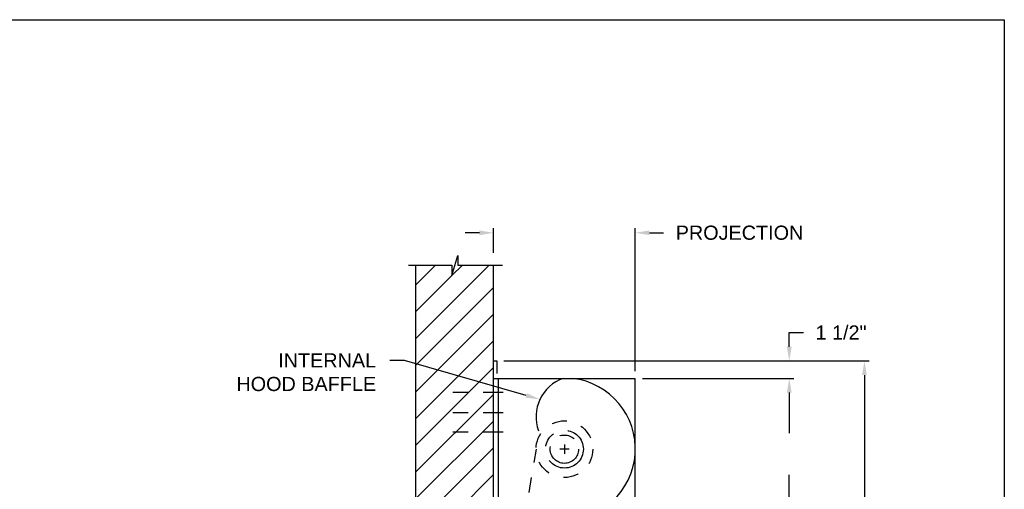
# Model space of a CAD drawing. Header units: inches. Extents: x 169.6 to 213.7, y 195.1 to 247.7.
# Tile 45 of 51: x 207.2 to 213.7, y 224.4 to 227.5. Entities that reach past the tile are written whole.
import ezdxf
from ezdxf import colors
from ezdxf.entities.mleader import LeaderData, LeaderLine
from ezdxf.math import Vec2, Vec3

# ---------------------------------------------------------------- set-up
doc = ezdxf.new("R2010")
doc.units = ezdxf.units.IN
doc.header["$LTSCALE"] = 0.25
doc.header["$MEASUREMENT"] = 0
for name, pattern in [('CENTER', [2, 1.25, -0.25, 0.25, -0.25]), ('CENTER2', [1.125, 0.75, -0.125, 0.125, -0.125]), ('HIDDEN', [0.375, 0.25, -0.125])]:
    doc.linetypes.add(name, pattern=pattern)
doc.layers.add('ANNOTATIONS', color=1, linetype='Continuous')
doc.layers.add('CHAIN HOIST RH', color=7, linetype='Continuous')
doc.styles.add('ARIAL', font='arial.ttf', dxfattribs={"height": 0.09375})
doc.dimstyles.new('STANDARD$0', dxfattribs={"dimtxt": 0.09375, "dimasz": 0.09375, "dimexe": 0.03125, "dimexo": 0.046875, "dimgap": 0.09, "dimtad": 0, "dimtih": 1, "dimtoh": 1, "dimdec": 4, "dimzin": 0, "dimdsep": 46, "dimtxsty": 'ARIAL', "dimcen": 0.09, "dimadec": 0, "dimazin": 0, "dimtfac": 1, "dimtdec": 4, "dimtofl": 0, "dimtmove": 0, "dimatfit": 1, "dimfxl": 1, "dimtolj": 1, "dimtzin": 0, "dimarcsym": 0})

# ---------------------------------------------------------------- blocks, each defined once
blk = doc.blocks.new('*D32')
at = {"layer": 'ANNOTATIONS', "color": 0, "lineweight": -2, "transparency": 16777216}
for p, q in [((212.2999, 225.3292), (212.2999, 225.423)), ((212.2999, 225.423), (212.3936, 225.423)), ((211.3287, 225.2355), (212.3311, 225.2355)), ((211.3287, 225.1204), (212.3311, 225.1204)), ((212.2999, 225.0267), (212.2999, 224.9329))]:
    blk.add_line(p, q, dxfattribs=at)
at = {"layer": 'ANNOTATIONS', "color": 0, "transparency": 16777216}
for points in [[(212.2843, 225.3292), (212.3155, 225.3292), (212.2999, 225.2355)], [(212.2843, 225.0267), (212.3155, 225.0267), (212.2999, 225.1204)]]:
    blk.add_solid(points, dxfattribs=at)
at = {"layer": 'defpoints', "color": 0, "transparency": 16777216}
for p in [(211.2818, 225.2355), (212.2999, 225.2355), (211.2818, 225.1204)]:
    blk.add_point(p, dxfattribs=at)
at = {"layer": 'ANNOTATIONS', "color": 0, "transparency": 16777216, "insert": (212.6423, 225.423), "char_height": 0.09375, "attachment_point": 5, "style": 'ARIAL'}
blk.add_mtext('\\A1;1 1/2"', dxfattribs=at)
blk = doc.blocks.new('*D36')
at = {"layer": 'ANNOTATIONS', "color": 0, "lineweight": -2, "transparency": 16777216}
for p, q in [((211.4938, 225.2355), (212.8284, 225.2355)), ((212.7971, 225.1417), (212.7971, 223.0204)), ((212.7971, 220.4642), (212.7971, 222.5855)), ((211.2975, 220.3704), (212.8284, 220.3704))]:
    blk.add_line(p, q, dxfattribs=at)
at = {"layer": 'ANNOTATIONS', "color": 0, "transparency": 16777216}
for points in [[(212.7815, 225.1417), (212.8127, 225.1417), (212.7971, 225.2355)], [(212.7815, 220.4642), (212.8127, 220.4642), (212.7971, 220.3704)]]:
    blk.add_solid(points, dxfattribs=at)
at = {"layer": 'defpoints', "color": 0, "transparency": 16777216}
for p in [(211.4469, 225.2355), (211.2506, 220.3704), (212.7971, 220.3704)]:
    blk.add_point(p, dxfattribs=at)
at = {"layer": 'ANNOTATIONS', "color": 0, "transparency": 16777216, "insert": (212.7971, 222.8029), "char_height": 0.09375, "attachment_point": 5, "style": 'ARIAL'}
blk.add_mtext('\\A1;TOTAL\\PHEIGHT', dxfattribs=at)
blk = doc.blocks.new('*D37')
at = {"layer": 'ANNOTATIONS', "color": 0, "lineweight": -2, "transparency": 16777216}
for p, q in [((210.2506, 226.0835), (210.1568, 226.0835)), ((210.3443, 225.9517), (210.3443, 226.1147)), ((211.2818, 225.1673), (211.2818, 226.1147)), ((211.3756, 226.0835), (211.4693, 226.0835))]:
    blk.add_line(p, q, dxfattribs=at)
at = {"layer": 'ANNOTATIONS', "color": 0, "transparency": 16777216}
for points in [[(210.2506, 226.0991), (210.2506, 226.0679), (210.3443, 226.0835)], [(211.3756, 226.0991), (211.3756, 226.0679), (211.2818, 226.0835)]]:
    blk.add_solid(points, dxfattribs=at)
at = {"layer": 'defpoints', "color": 0, "transparency": 16777216}
for p in [(211.2818, 226.0835), (210.3443, 225.9049), (211.2818, 225.1204)]:
    blk.add_point(p, dxfattribs=at)
at = {"layer": 'ANNOTATIONS', "color": 0, "transparency": 16777216, "insert": (211.9709, 226.0835), "char_height": 0.09375, "attachment_point": 5, "style": 'ARIAL'}
blk.add_mtext('\\A1;PROJECTION', dxfattribs=at)

msp = doc.modelspace()

# ---------------------------------------------------------------- hatches: boundary and pattern name
at = {"layer": 'CHAIN HOIST RH', "linetype": 'Continuous'}
h = msp.add_hatch(dxfattribs=at)
h.set_pattern_fill('ANSI31', color=256, style=0)
h.set_pattern_definition([(45, (-19.20168, 2.18589), (-0.08838835, 0.08838835), [])])
h.paths.add_polyline_path([(210.34433, 225.13418), (210.34433, 225.86877), (210.10784, 225.86877), (210.10784, 225.93343), (210.06942, 225.80007), (210.06942, 225.86877), (209.82871, 225.86877), (209.82871, 225.31847)])
h.paths.add_polyline_path([(209.82871, 225.31847), (209.82871, 223.86705), (210.34433, 223.86705), (210.34433, 225.12041), (210.34433, 225.13418)])

# ---------------------------------------------------------------- linework, layer by layer
at = {"layer": 'ANNOTATIONS'}
for p, q in [((210.41261, 225.23546), (212.81967, 225.23546)), ((211.32871, 225.12041), (212.33113, 225.12041)), ((212.29988, 225.02666), (212.29988, 224.75828)), ((212.29988, 224.21416), (212.29988, 224.48255))]:
    msp.add_line(p, q, dxfattribs=at)
msp.add_solid([(212.28425, 225.02666), (212.3155, 225.02666), (212.29988, 225.12041)], dxfattribs=at)
at = {"layer": 'CHAIN HOIST RH', "linetype": 'Continuous'}
for p, q in [((210.06942, 225.80007), (210.10784, 225.93343)), ((210.10784, 225.93343), (210.10784, 225.86877)), ((209.78232, 225.86877), (210.06942, 225.86877)), ((209.82871, 225.86877), (209.82871, 220.37041)), ((210.06942, 225.86877), (210.06942, 225.80007)), ((210.10784, 225.86877), (210.40303, 225.86877)), ((210.34433, 220.37041), (210.34433, 225.86877)), ((210.34433, 225.23546), (210.36574, 225.23546)), ((210.36574, 225.23546), (210.36574, 225.1532)), ((210.34433, 225.12041), (211.28183, 225.12041)), ((210.37558, 225.12041), (210.37558, 220.37041)), ((211.28183, 224.12041), (211.28183, 225.12041))]:
    msp.add_line(p, q, dxfattribs=at)
at = {"layer": 'CHAIN HOIST RH', "linetype": 'CENTER2', "ltscale": 0.7}
for p, q in [((210.40683, 225.02666), (210.00058, 225.02666)), ((210.40683, 224.89107), (210.00058, 224.89107)), ((210.40683, 224.76491), (210.00058, 224.76491))]:
    msp.add_line(p, q, dxfattribs=at)
at = {"layer": 'CHAIN HOIST RH', "linetype": 'HIDDEN'}
msp.add_line((210.54611, 224.1683), (210.62823, 224.65181), dxfattribs=at)
at = {"layer": 'CHAIN HOIST RH', "linetype": 'CENTER'}
for p, q in [((210.84433, 224.65166), (210.78183, 224.65166)), ((210.81308, 224.68291), (210.81308, 224.62041))]:
    msp.add_line(p, q, dxfattribs=at)
at = {"layer": 'CHAIN HOIST RH', "linetype": 'HIDDEN'}
msp.add_circle((210.81308, 224.65166), 0.1875, dxfattribs=at)
at = {"layer": 'CHAIN HOIST RH', "linetype": 'CENTER'}
for radius in [0.125, 0.09375]:
    msp.add_circle((210.81308, 224.65166), radius, dxfattribs=at)
at = {"layer": 'CHAIN HOIST RH', "linetype": 'Continuous'}
for centre, radius, start, end in [((210.89531, 224.86573), 0.27011, 109.452348, 199.931237), ((210.81138, 224.65332), 0.47045, 269.161612, 83.155894)]:
    msp.add_arc(centre, radius, start, end, dxfattribs=at)
at = {"layer": 'defpoints'}
msp.add_lwpolyline([(213.72204, 214.75854), (194.25216, 214.75854), (194.25216, 227.49365), (213.72204, 227.49365)], close=True, dxfattribs=at)

# ---------------------------------------------------------------- dimensions: what is measured, and where the dimension line sits
at = {"layer": 'ANNOTATIONS'}
dim = msp.add_linear_dim(base=(211.28183, 226.0835), p1=(210.34434, 225.90486), p2=(211.28183, 225.12041), text='PROJECTION', dimstyle='STANDARD$0', dxfattribs=at)
dim.commit()
dim.dimension.update_dxf_attribs({"geometry": '*D37', "text_midpoint": (211.97094, 226.0835), "dimtype": 160})
for base, p1, p2, text, picture, middle in [((212.29988, 225.23546), (211.28183, 225.12041), (211.28183, 225.23546), '1 1/2"', '*D32', (212.64232, 225.42296)), ((212.7971, 220.37041), (211.44695, 225.23546), (211.25058, 220.37041), 'TOTAL\\PHEIGHT', '*D36', (212.7971, 222.80294))]:
    dim = msp.add_linear_dim(base=base, p1=p1, p2=p2, angle=90, text=text, dimstyle='STANDARD$0', dxfattribs=at)
    dim.commit()
    dim.dimension.update_dxf_attribs({"geometry": picture, "text_midpoint": middle})

# ---------------------------------------------------------------- leaders
ml = msp.add_multileader_mtext('Standard', dxfattribs=at)
ml.set_content('INTERNAL HOOD BAFFLE', color=256, style='ARIAL')
ml.set_leader_properties()
ml.build(insert=Vec2(0, 0))
ml.multileader.update_dxf_attribs({"dogleg_length": 0.36, "arrow_head_size": 0.09375})
ctx = ml.context
ctx.base_point, ctx.char_height, ctx.arrow_head_size, ctx.landing_gap_size, ctx.plane_origin = Vec3(208.57116, 225.23859), 0.09375, 0.09375, 0.09, Vec3(205.16726, 224.80536)
ctx.text_align_type = 2
notes = []
notes.append((ctx, [(1, (1, 1, 0), (209.75579, 225.23859), (-1, 0), 0.09796, [(0, [(210.65113, 224.98119)], 0, [])])]))
ctx.mtext.insert, ctx.mtext.width, ctx.mtext.alignment, ctx.mtext.flow_direction = Vec3(209.56784, 225.28626), 1.0279765, 3, 5
for ctx, leaders in notes:
    for number, flags, end, landing, length, lines in leaders:
        leader = LeaderData()
        leader.index, (leader.has_last_leader_line, leader.has_dogleg_vector, leader.attachment_direction) = number, flags
        leader.last_leader_point, leader.dogleg_vector, leader.dogleg_length = Vec3(end), Vec3(landing), length
        for number, points, colour, breaks in lines:
            line = LeaderLine()
            line.index, line.vertices, line.color, line.breaks = number, Vec3.list(points), colors.encode_raw_color(colour), breaks
            leader.lines.append(line)
        ctx.leaders.append(leader)

doc.saveas('drawing.dxf')
